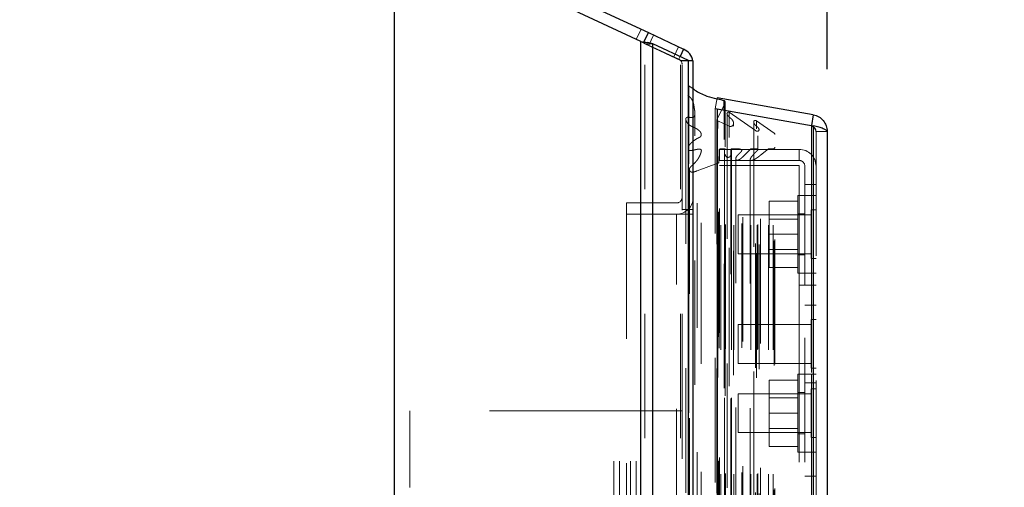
# Model space of a CAD drawing. Header units: inches. Extents: x 0.2 to 10.8, y 0.2 to 8.2.
# Tile 24 of 58: x 1.563 to 2.355, y 4.786 to 5.162. Entities that reach past the tile are written whole.
import ezdxf

# ---------------------------------------------------------------- set-up
doc = ezdxf.new("R2010")
doc.units = ezdxf.units.IN
doc.header["$MEASUREMENT"] = 0
doc.linetypes.add('HIDDEN', pattern=[0.075, 0.05, -0.025])
doc.layers.add('DIMENSIONS', color=140, linetype='Continuous')
doc.styles.add('SLDTEXTSTYLE0', font='TXT', dxfattribs={"width": 0.7})
doc.dimstyles.new('SLDDIMSTYLE0', dxfattribs={"dimtxt": 0.084961, "dimasz": 0.13, "dimexe": 0, "dimexo": 0.0625, "dimgap": 0.02124, "dimtad": 0, "dimtih": 1, "dimtoh": 1, "dimlfac": 8, "dimrnd": 1e-09, "dimzin": 12, "dimdsep": 46, "dimtxsty": 'SLDTEXTSTYLE0', "dimsah": 1, "dimcen": 0.09, "dimadec": 0, "dimazin": 3, "dimtfac": 1, "dimtofl": 0, "dimtmove": 0, "dimatfit": 3, "dimfxl": 0, "dimfrac": 2, "dimtolj": 1, "dimtzin": 12, "dimarcsym": 0})
doc.dimstyles.new('SLDDIMSTYLE1', dxfattribs={"dimtxt": 0.084961, "dimasz": 0.13, "dimexe": 0, "dimexo": 0.0625, "dimgap": 0.02124, "dimtad": 0, "dimtih": 1, "dimtoh": 1, "dimlfac": 8, "dimrnd": 1e-09, "dimzin": 12, "dimdsep": 46, "dimtxsty": 'SLDTEXTSTYLE0', "dimsah": 1, "dimcen": 0.09, "dimadec": 0, "dimazin": 3, "dimtfac": 1, "dimtmove": 0, "dimatfit": 0, "dimfxl": 0, "dimfrac": 2, "dimtolj": 1, "dimtzin": 12, "dimarcsym": 0})
doc.dimstyles.new('SLDDIMSTYLE2', dxfattribs={"dimtxt": 0.084961, "dimasz": 0.13, "dimexe": 0, "dimexo": 0.0625, "dimgap": 0.02124, "dimtad": 0, "dimtih": 1, "dimtoh": 1, "dimlfac": 8, "dimrnd": 1e-09, "dimzin": 4, "dimdsep": 46, "dimtxsty": 'SLDTEXTSTYLE0', "dimsah": 1, "dimcen": 0.09, "dimadec": 0, "dimazin": 1, "dimtfac": 1, "dimtofl": 0, "dimtmove": 0, "dimatfit": 3, "dimfxl": 0, "dimfrac": 2, "dimtolj": 1, "dimtzin": 12, "dimarcsym": 0})

# ---------------------------------------------------------------- blocks, each defined once
blk = doc.blocks.new('_D_5')
at = {"layer": 'DIMENSIONS'}
for p, q in [((1.86481, 4.5672), (1.86481, 5.87484)), ((2.10489, 5.17863), (2.10489, 5.87484)), ((1.28609, 5.74984), (1.25756, 5.74984)), ((1.25756, 5.74984), (1.25756, 5.61481)), ((1.53856, 5.74984), (1.56709, 5.74984)), ((1.56709, 5.74984), (1.56709, 5.61481)), ((1.86481, 5.74984), (1.65369, 5.74984)), ((2.10489, 5.74984), (2.35489, 5.74984)), ((1.25756, 5.61481), (1.28609, 5.61481)), ((1.56709, 5.61481), (1.53856, 5.61481))]:
    blk.add_line(p, q, dxfattribs=at)
for points in [[(1.86481, 5.74984), (1.73481, 5.76984), (1.73481, 5.72984)], [(2.10489, 5.74984), (2.23489, 5.72984), (2.23489, 5.76984)]]:
    blk.add_solid(points, dxfattribs=at)
at = {"layer": 'DIMENSIONS', "char_height": 0.083333, "attachment_point": 1, "style": 'SLDTEXTSTYLE0'}
for s, insert in [('1.92', (1.28609, 5.87629)), ('48.8', (1.28609, 5.72224))]:
    blk.add_mtext(s, dxfattribs=dict(at, insert=insert))
blk = doc.blocks.new('_D_6')
at = {"layer": 'DIMENSIONS'}
for p, q in [((1.10489, 5.63816), (1.10489, 6.22189)), ((2.10489, 5.17863), (2.10489, 6.22189)), ((1.10489, 6.09689), (1.34172, 6.09689)), ((1.45685, 6.09689), (1.42832, 6.09689)), ((1.42832, 6.09689), (1.42832, 5.96186)), ((1.78, 6.09689), (1.80853, 6.09689)), ((1.80853, 6.09689), (1.80853, 5.96186)), ((2.10489, 6.09689), (1.89513, 6.09689)), ((1.42832, 5.96186), (1.45685, 5.96186)), ((1.80853, 5.96186), (1.78, 5.96186))]:
    blk.add_line(p, q, dxfattribs=at)
for points in [[(1.10489, 6.09689), (1.23489, 6.07689), (1.23489, 6.11689)], [(2.10489, 6.09689), (1.97489, 6.11689), (1.97489, 6.07689)]]:
    blk.add_solid(points, dxfattribs=at)
at = {"layer": 'DIMENSIONS', "char_height": 0.083333, "attachment_point": 1, "style": 'SLDTEXTSTYLE0'}
for s, insert in [('8.00', (1.49219, 6.22334)), ('203.2', (1.45685, 6.06928))]:
    blk.add_mtext(s, dxfattribs=dict(at, insert=insert))
blk = doc.blocks.new('_D_7')
at = {"layer": 'DIMENSIONS'}
for p, q in [((1.10489, 5.63816), (1.10489, 6.58602)), ((2.21253, 5.12203), (2.21253, 6.58602)), ((1.10489, 6.46102), (1.34172, 6.46102)), ((1.45685, 6.46102), (1.42832, 6.46102)), ((1.42832, 6.46102), (1.42832, 6.32599)), ((1.78, 6.46102), (1.80853, 6.46102)), ((1.80853, 6.46102), (1.80853, 6.32599)), ((2.21253, 6.46102), (1.89513, 6.46102)), ((1.42832, 6.32599), (1.45685, 6.32599)), ((1.80853, 6.32599), (1.78, 6.32599))]:
    blk.add_line(p, q, dxfattribs=at)
for points in [[(1.10489, 6.46102), (1.23489, 6.44102), (1.23489, 6.48102)], [(2.21253, 6.46102), (2.08253, 6.48102), (2.08253, 6.44102)]]:
    blk.add_solid(points, dxfattribs=at)
at = {"layer": 'DIMENSIONS', "char_height": 0.083333, "attachment_point": 1, "style": 'SLDTEXTSTYLE0'}
for s, insert in [('8.86', (1.49219, 6.58747)), ('225.1', (1.45685, 6.43342))]:
    blk.add_mtext(s, dxfattribs=dict(at, insert=insert))

msp = doc.modelspace()

# ---------------------------------------------------------------- linework, layer by layer
at = {"color": 7, "linetype": 'Continuous', "lineweight": 25}
for p, q in [((1.117693, 5.594883), (2.068773, 5.151387)), ((2.062776, 5.144253), (1.11839, 5.584628)), ((2.065265, 5.143864), (2.068773, 5.151387)), ((2.068773, 5.151387), (2.097095, 5.13818)), ((2.062776, 3.225509), (2.062776, 5.144253)), ((2.072322, 3.225509), (2.072322, 5.142483)), ((2.100936, 5.129022), (2.072322, 5.142483)), ((2.097095, 5.13818), (2.094284, 5.132151)), ((2.100936, 3.225509), (2.100936, 5.129022)), ((2.10489, 5.128634), (2.102344, 5.128634)), ((2.10489, 3.225509), (2.10489, 5.128634)), ((2.201376, 5.085328), (2.124094, 5.098955)), ((2.129795, 5.089073), (2.129795, 5.096779)), ((2.124094, 5.090078), (2.12399, 5.090078)), ((2.124094, 5.090078), (2.124094, 3.264666)), ((2.124094, 5.090078), (2.201376, 5.076451)), ((2.130559, 5.088938), (2.130559, 5.095627)), ((2.201376, 5.085328), (2.199858, 5.076719)), ((2.201376, 5.076451), (2.201376, 3.278292)), ((2.212531, 5.072033), (2.212531, 3.28271))]:
    msp.add_line(p, q, dxfattribs=at)
at = {"color": 7, "linetype": 'HIDDEN', "lineweight": 18}
for p, q in [((2.062907, 5.154122), (2.059104, 5.145966)), ((2.069117, 5.141296), (2.072921, 5.149453)), ((2.062776, 5.144253), (2.062776, 3.225509)), ((2.062776, 5.144253), (2.062776, 3.225509)), ((2.062776, 3.225509), (2.062776, 5.144253)), ((2.062776, 5.144253), (2.064969, 5.14323)), ((2.064498, 5.143429), (2.067942, 5.143429)), ((2.064969, 5.14323), (2.065265, 5.143864)), ((2.093292, 5.130023), (2.064969, 5.14323)), ((2.065958, 3.225509), (2.065958, 5.142483)), ((2.065958, 5.142483), (2.072322, 5.142483)), ((2.065958, 3.225509), (2.065958, 5.142483)), ((2.094572, 5.129022), (2.065958, 5.142483)), ((2.072322, 3.225509), (2.072322, 5.142483)), ((2.092947, 5.140114), (2.089144, 5.131958)), ((2.094284, 5.132151), (2.093292, 5.130023)), ((2.094572, 3.225509), (2.094572, 5.129022)), ((2.094572, 5.129022), (2.100936, 5.129022)), ((2.094572, 3.225509), (2.094572, 5.129022)), ((2.095041, 5.128634), (2.102344, 5.128634)), ((2.09589, 3.225509), (2.09589, 5.128634)), ((2.100936, 3.225509), (2.100936, 5.129022)), ((2.101317, 3.24596), (2.101317, 5.108783)), ((2.101317, 5.108783), (2.10489, 5.106238)), ((2.124094, 5.098955), (2.122531, 5.090092)), ((2.199813, 5.076465), (2.122531, 5.090092)), ((2.122531, 5.090078), (2.122531, 3.264666)), ((2.12399, 5.090078), (2.122531, 5.090078)), ((2.122531, 5.090078), (2.199813, 5.076451)), ((2.130433, 5.095079), (2.123981, 5.081851)), ((2.129795, 3.265671), (2.129795, 5.089073)), ((2.130433, 3.259665), (2.130433, 5.095079)), ((2.130433, 3.259665), (2.130433, 5.095079)), ((2.130559, 3.265806), (2.130559, 5.088938)), ((2.1062, 3.268398), (2.1062, 5.086353)), ((2.1062, 3.268411), (2.1062, 5.08635)), ((2.123941, 5.081537), (2.123941, 3.273207)), ((2.123981, 3.272892), (2.123981, 5.081851)), ((2.132151, 5.085651), (2.132151, 5.085607)), ((2.132151, 5.085607), (2.132151, 3.269093)), ((2.133639, 3.267268), (2.133639, 5.087476)), ((2.133639, 5.087476), (2.154775, 5.072677)), ((2.124658, 3.274338), (2.124658, 5.080406)), ((2.124658, 5.080406), (2.133686, 5.076155)), ((2.124658, 3.274338), (2.124658, 5.080406)), ((2.133686, 3.278588), (2.133686, 5.076155)), ((2.137236, 3.276124), (2.137236, 5.078622)), ((2.153504, 5.079244), (2.153504, 3.275505)), ((2.155651, 3.274113), (2.155651, 5.08063)), ((2.155651, 5.08063), (2.1698, 5.070723)), ((2.157769, 3.28113), (2.157769, 5.073629)), ((2.199858, 5.076719), (2.199813, 5.076465)), ((2.201376, 5.076451), (2.199813, 5.076451)), ((2.199813, 5.076451), (2.199813, 3.278292)), ((2.199813, 3.278292), (2.199813, 5.076451)), ((2.201376, 3.278292), (2.201376, 5.076451)), ((2.111355, 3.285307), (2.111355, 5.069399)), ((2.154775, 3.282067), (2.154775, 5.072677)), ((2.156825, 5.057496), (2.156825, 5.068619)), ((2.1698, 3.28402), (2.1698, 5.070723)), ((2.170449, 3.285116), (2.170449, 5.069627)), ((2.203531, 5.072033), (2.203531, 3.28271)), ((2.203531, 5.072033), (2.212531, 5.072033)), ((2.190031, 5.057642), (2.126031, 5.057642)), ((2.126031, 5.057642), (2.126031, 5.048642)), ((2.13004, 5.058051), (2.126929, 5.058051)), ((2.126929, 3.296692), (2.126929, 5.058051)), ((2.126929, 3.296692), (2.126929, 5.058051)), ((2.13004, 5.058051), (2.13004, 3.296692)), ((2.13004, 3.296692), (2.13004, 5.058051)), ((2.130665, 3.297317), (2.130665, 5.057426)), ((2.13504, 5.057426), (2.13504, 3.297317)), ((2.137424, 5.058051), (2.135665, 5.058051)), ((2.135665, 3.296692), (2.135665, 5.058051)), ((2.135665, 5.058051), (2.135665, 3.296692)), ((2.137424, 3.296692), (2.137424, 5.058051)), ((2.15118, 5.058051), (2.144693, 5.051608)), ((2.156348, 5.058051), (2.15118, 5.058051)), ((2.15118, 3.296692), (2.15118, 5.058051)), ((2.156348, 3.296692), (2.156348, 5.058051)), ((2.156825, 3.297226), (2.156825, 5.057495)), ((2.1654, 5.058051), (2.158938, 5.053002)), ((2.169199, 5.058051), (2.1654, 5.058051)), ((2.1654, 3.296692), (2.1654, 5.058051)), ((2.169199, 3.296692), (2.169199, 5.058051)), ((2.169199, 3.296692), (2.169199, 5.058051)), ((2.190031, 5.057642), (2.190031, 5.048642)), ((2.125665, 5.056801), (2.125559, 5.047681)), ((2.125665, 3.297942), (2.125665, 5.056801)), ((2.125665, 3.297942), (2.125665, 5.056801)), ((2.139058, 5.050142), (2.139058, 3.304604)), ((2.143872, 3.298068), (2.143872, 5.056738)), ((2.144693, 3.303135), (2.144693, 5.051608)), ((2.144693, 3.303135), (2.144693, 5.051608)), ((2.150738, 5.049806), (2.150738, 3.304942)), ((2.158938, 3.301741), (2.158938, 5.053002)), ((2.10175, 5.041555), (2.10175, 3.31321)), ((2.124738, 5.046522), (2.107951, 5.040386)), ((2.124738, 3.308222), (2.124738, 5.046522)), ((2.124738, 3.308222), (2.124738, 5.046522)), ((2.125559, 3.307062), (2.125559, 5.047681)), ((2.125559, 3.307062), (2.125559, 5.047681)), ((2.126031, 5.048642), (2.190031, 5.048642)), ((2.126031, 3.310184), (2.126031, 5.044559)), ((2.126031, 5.044559), (2.190031, 5.044559)), ((2.190031, 4.948559), (2.190031, 5.044559)), ((2.194531, 5.044142), (2.194531, 5.029517)), ((2.107951, 3.314357), (2.107951, 5.040386)), ((2.194531, 5.029517), (2.203531, 5.029517)), ((2.194531, 5.029517), (2.194531, 4.948559)), ((2.188906, 5.020642), (2.188906, 4.989392)), ((2.194531, 5.020642), (2.188906, 5.020642)), ((2.203531, 5.020642), (2.194531, 5.020642)), ((2.05114, 5.014562), (2.05114, 5.005562)), ((2.09139, 5.014562), (2.05114, 5.014562)), ((2.188906, 5.016017), (2.165781, 5.016017)), ((2.165781, 5.016017), (2.165781, 4.989392)), ((2.09139, 5.005562), (2.05114, 5.005562)), ((2.05114, 5.005509), (2.05114, 4.529697)), ((2.05114, 5.005509), (2.09139, 5.005509)), ((2.09139, 3.349134), (2.09139, 5.005509)), ((2.09139, 3.349134), (2.09139, 5.005509)), ((2.09139, 3.349134), (2.09139, 5.005509)), ((2.09139, 3.349134), (2.09139, 5.005509)), ((2.09139, 5.005509), (2.09589, 5.005509)), ((2.09589, 5.009259), (2.10489, 5.009259)), ((2.09589, 5.005509), (2.10489, 5.005509)), ((2.141031, 5.005017), (2.141031, 4.973767)), ((2.199625, 5.005017), (2.141031, 5.005017)), ((2.194531, 5.005955), (2.188906, 5.005955)), ((2.199625, 5.008924), (2.199625, 4.969861)), ((2.203531, 5.008924), (2.199625, 5.008924)), ((2.188906, 5.001636), (2.165781, 5.001636)), ((2.188906, 4.989392), (2.165781, 4.989392)), ((2.165781, 4.989392), (2.165781, 4.962767)), ((2.188906, 4.989392), (2.188906, 4.958142)), ((2.141031, 4.973767), (2.199625, 4.973767)), ((2.165781, 4.977149), (2.188906, 4.977149)), ((2.188906, 4.97283), (2.194531, 4.97283)), ((2.188906, 4.962767), (2.165781, 4.962767)), ((2.199625, 4.969861), (2.203531, 4.969861)), ((2.188906, 4.958142), (2.194531, 4.958142)), ((2.194531, 4.958142), (2.203531, 4.958142)), ((2.190031, 3.406184), (2.190031, 4.948559)), ((2.190031, 4.948559), (2.203531, 4.948559)), ((2.190031, 3.406184), (2.190031, 4.948559)), ((2.190031, 4.948559), (2.190031, 3.406184)), ((2.190031, 4.948559), (2.190031, 3.406184)), ((2.194531, 3.406184), (2.194531, 4.948559)), ((2.203531, 4.932517), (2.194531, 4.932517)), ((2.141031, 4.916892), (2.141031, 4.885642)), ((2.199625, 4.916892), (2.141031, 4.916892)), ((2.199625, 4.920799), (2.199625, 4.881736)), ((2.203531, 4.920799), (2.199625, 4.920799)), ((2.141031, 4.885642), (2.199625, 4.885642)), ((2.188906, 4.876892), (2.188906, 4.845642)), ((2.194531, 4.876892), (2.188906, 4.876892)), ((2.203531, 4.876892), (2.194531, 4.876892)), ((2.199625, 4.881736), (2.203531, 4.881736)), ((2.188906, 4.872267), (2.165781, 4.872267)), ((2.165781, 4.872267), (2.165781, 4.845642)), ((2.194531, 4.870017), (2.203531, 4.870017)), ((2.141031, 4.861267), (2.141031, 4.830017)), ((2.199625, 4.861267), (2.141031, 4.861267)), ((2.194531, 4.862205), (2.188906, 4.862205)), ((2.199625, 4.865174), (2.199625, 4.826111)), ((2.203531, 4.865174), (2.199625, 4.865174)), ((2.188906, 4.857886), (2.165781, 4.857886)), ((1.87714, 4.585915), (1.87714, 4.847634)), ((2.041015, 4.847634), (1.87714, 4.847634)), ((2.041015, 3.507134), (2.041015, 4.847634)), ((2.041015, 3.507134), (2.041015, 4.847634)), ((2.045515, 4.847634), (2.041015, 4.847634)), ((2.045515, 3.507134), (2.045515, 4.847634)), ((2.059015, 4.847634), (2.045515, 4.847634)), ((2.054515, 3.507134), (2.054515, 4.847634)), ((2.059015, 3.507134), (2.059015, 4.847634)), ((2.09589, 4.847634), (2.059015, 4.847634)), ((2.059015, 3.507134), (2.059015, 4.847634)), ((2.188906, 4.845642), (2.165781, 4.845642)), ((2.165781, 4.845642), (2.165781, 4.819017)), ((2.188906, 4.845642), (2.188906, 4.814392)), ((2.141031, 4.830017), (2.199625, 4.830017)), ((2.165781, 4.833399), (2.188906, 4.833399)), ((2.188906, 4.82908), (2.194531, 4.82908)), ((2.199625, 4.826111), (2.203531, 4.826111)), ((2.188906, 4.819017), (2.165781, 4.819017)), ((2.188906, 4.814392), (2.194531, 4.814392)), ((2.194531, 4.814392), (2.203531, 4.814392)), ((2.194531, 4.795142), (2.203531, 4.795142))]:
    msp.add_line(p, q, dxfattribs=at)
at = {"color": 7, "linetype": 'HIDDEN', "lineweight": 18, "flags": 128}
for points in [[(2.104619, 5.128634), (2.104754, 5.127853), (2.10489, 5.125945)], [(2.096056, 5.108869), (2.096056, 4.192109), (2.096056, 3.245875)], [(2.098906, 5.081808), (2.098906, 4.192109), (2.098906, 3.272938)], [(2.111355, 3.285309), (2.111354, 4.101938), (2.111355, 5.069435)], [(2.100662, 5.058623), (2.100661, 4.192109), (2.100662, 3.296147)], [(2.100662, 5.058621), (2.100662, 4.215079), (2.100662, 3.296121)], [(2.111337, 3.298677), (2.111337, 4.162607), (2.111337, 5.056064)]]:
    msp.add_lwpolyline(points, dxfattribs=at)
at = {"color": 7, "linetype": 'Continuous', "lineweight": 25}
for centre, radius, start, end in [((2.09139, 5.125945), 0.0135, 11.489014, 65), ((2.129309, 5.095627), 0.00125, 0, 67.14224)]:
    msp.add_arc(centre, radius, start, end, dxfattribs=at)
at = {"color": 7, "linetype": 'HIDDEN', "lineweight": 18}
for centre, radius, start, end in [((2.09139, 5.125945), 0.0045, 0, 65), ((2.129309, 5.095627), 0.00125, 334, 0), ((2.125191, 5.081537), 0.00125, 165.424375, 244.786186), ((2.169199, 5.069627), 0.00125, 0, 61.267375), ((2.126929, 5.056787), 0.001265, 90, 179.336716), ((2.13004, 5.057426), 0.000625, 0, 90), ((2.135665, 5.057426), 0.000625, 90, 180), ((2.169199, 5.059301), 0.00125, 270, 0), ((2.190031, 5.044142), 0.0135, 0, 90), ((2.132852, 5.053364), 0.002187, 180, 0), ((2.124309, 5.047696), 0.00125, 290.076543, 359.336716), ((2.190031, 5.044142), 0.0045, 0, 90), ((2.09139, 5.019062), 0.0045, 270, 0), ((2.09139, 5.019062), 0.0135, 270, 0)]:
    msp.add_arc(centre, radius, start, end, dxfattribs=at)
at = {"color": 7, "linetype": 'Continuous', "lineweight": 25}
for points in [[(2.062776, 5.144253), (2.064546, 5.143978), (2.066306, 5.143704), (2.067942, 5.143429)], [(2.072322, 5.142483), (2.07107, 5.142799), (2.069578, 5.143113), (2.067942, 5.143429)], [(2.102344, 5.128634), (2.10192, 5.128763), (2.101448, 5.128893), (2.100936, 5.129022)]]:
    msp.add_open_spline(points, degree=3, dxfattribs=at)
at = {"color": 7, "linetype": 'HIDDEN', "lineweight": 18}
for points in [[(2.062776, 5.144253), (2.063365, 5.143979), (2.063954, 5.143704), (2.064498, 5.143429)], [(2.065958, 5.142483), (2.065541, 5.142799), (2.065043, 5.143113), (2.064498, 5.143429)], [(2.095041, 5.128634), (2.0949, 5.128763), (2.094743, 5.128893), (2.094572, 5.129022)]]:
    msp.add_open_spline(points, degree=3, dxfattribs=at)
for points, knots in [([(2.101667, 5.128829), (2.101697, 5.128821), (2.101944, 5.128756), (2.102157, 5.128691), (2.102344, 5.128634)], [0, 0, 0, 0, 0.122394, 1, 1, 1, 1]), ([(2.107951, 5.040386), (2.107591, 5.040237), (2.106936, 5.039967), (2.106019, 5.039648), (2.105276, 5.039424), (2.104647, 5.039302), (2.104091, 5.039269), (2.103544, 5.039336), (2.103029, 5.039506), (2.102573, 5.039791), (2.10218, 5.040235), (2.101816, 5.0409), (2.101675, 5.041822), (2.102094, 5.042767), (2.102917, 5.043755), (2.104029, 5.044753), (2.105263, 5.045897), (2.10636, 5.046987), (2.107346, 5.048095), (2.108288, 5.049303), (2.109275, 5.050837), (2.110188, 5.052653), (2.110889, 5.054381), (2.111315, 5.055788), (2.111428, 5.056672), (2.111243, 5.057227), (2.11098, 5.057524), (2.110627, 5.057693), (2.110205, 5.057794), (2.109704, 5.057835), (2.109094, 5.057803), (2.108256, 5.057687), (2.107054, 5.05746), (2.105733, 5.057156), (2.104488, 5.056903), (2.103529, 5.056758), (2.102733, 5.05669), (2.102087, 5.056731), (2.101554, 5.056857), (2.101101, 5.057089), (2.100834, 5.057452), (2.100645, 5.057981), (2.100629, 5.058882), (2.101015, 5.060081), (2.101843, 5.061337), (2.102885, 5.062503), (2.104126, 5.063623), (2.10554, 5.064721), (2.107128, 5.065786), (2.108602, 5.066695), (2.10985, 5.067238), (2.11051, 5.067654), (2.110828, 5.067984), (2.111018, 5.068241), (2.111209, 5.068593), (2.111364, 5.069129), (2.111372, 5.069994), (2.110963, 5.071076), (2.11011, 5.072202), (2.108957, 5.073246), (2.107482, 5.074254), (2.105866, 5.075105), (2.104402, 5.075737), (2.103351, 5.076223), (2.102614, 5.076641), (2.101976, 5.077056), (2.101365, 5.077524), (2.100715, 5.078136), (2.100132, 5.078813), (2.099644, 5.079531), (2.099258, 5.080277), (2.098989, 5.081039), (2.098875, 5.081816), (2.098921, 5.08245), (2.099162, 5.082886), (2.099459, 5.083128), (2.09984, 5.0833), (2.100273, 5.0834), (2.100671, 5.083422), (2.101163, 5.08341), (2.101897, 5.083353), (2.102815, 5.083259), (2.103737, 5.08319), (2.104473, 5.083238), (2.105147, 5.083493), (2.105764, 5.083996), (2.106078, 5.08486), (2.106204, 5.085861), (2.106203, 5.086879), (2.106116, 5.087903), (2.10598, 5.088931), (2.105818, 5.089961), (2.105551, 5.091604), (2.105307, 5.093596), (2.104775, 5.095621), (2.104163, 5.09701), (2.103525, 5.098038), (2.102834, 5.098937), (2.102065, 5.099807), (2.10124, 5.10065), (2.100414, 5.101488), (2.099153, 5.102871), (2.097741, 5.10502), (2.096626, 5.107166), (2.096134, 5.108588), (2.095989, 5.109085), (2.09597, 5.109459), (2.096013, 5.10974), (2.096133, 5.109966), (2.096364, 5.110144), (2.09685, 5.110209), (2.097456, 5.110131), (2.098199, 5.109953), (2.099062, 5.109668), (2.100133, 5.109278), (2.100899, 5.108958), (2.101317, 5.108783)], [0, 0, 0, 0, 0.008873, 0.0161268, 0.021748, 0.0259186, 0.0298756, 0.0335454, 0.0375495, 0.0417997, 0.0462817, 0.0534196, 0.0629966, 0.0732393, 0.0826, 0.0972085, 0.1117943, 0.1261467, 0.136872, 0.1507999, 0.1678347, 0.1875615, 0.2086081, 0.2218165, 0.2309011, 0.2350737, 0.2384456, 0.2411794, 0.2441499, 0.2477433, 0.2518386, 0.2570825, 0.2659012, 0.278294, 0.2865189, 0.2934388, 0.2991001, 0.3035105, 0.3070474, 0.3109552, 0.3152941, 0.3187918, 0.327407, 0.342006, 0.3552752, 0.3690496, 0.383321, 0.3981625, 0.4136344, 0.4297746, 0.4393099, 0.4453684, 0.448367, 0.4505469, 0.454375, 0.4597944, 0.4667686, 0.4800638, 0.4927992, 0.5050022, 0.5198626, 0.536274, 0.547583, 0.5565626, 0.5631365, 0.5674049, 0.5747428, 0.5823647, 0.5902861, 0.5985305, 0.6063381, 0.6141231, 0.6218984, 0.6298538, 0.6328976, 0.6359322, 0.6390937, 0.6423158, 0.6455565, 0.6475397, 0.6527938, 0.661246, 0.6672389, 0.67242, 0.6768136, 0.682654, 0.6923838, 0.7026451, 0.7128268, 0.7230977, 0.7334362, 0.7438266, 0.7542627, 0.7831951, 0.8037541, 0.8158751, 0.8271343, 0.8374359, 0.8467397, 0.8577645, 0.8680831, 0.8775727, 0.9073635, 0.9387904, 0.9462852, 0.9513679, 0.954162, 0.957346, 0.9596851, 0.9612901, 0.9645196, 0.9694228, 0.974403, 0.9811009, 0.9896795, 1, 1, 1, 1]), ([(2.133686, 5.076155), (2.133846, 5.076135), (2.134165, 5.076095), (2.134642, 5.076078), (2.135099, 5.076095), (2.135523, 5.076152), (2.135902, 5.076248), (2.136226, 5.076384), (2.136526, 5.076589), (2.136851, 5.076935), (2.137176, 5.077642), (2.137291, 5.078644), (2.137124, 5.079713), (2.13666, 5.080725), (2.135982, 5.081633), (2.135097, 5.082464), (2.134183, 5.083234), (2.133405, 5.083968), (2.132852, 5.08457), (2.132465, 5.085073), (2.132064, 5.085704), (2.131849, 5.086444), (2.132225, 5.087042), (2.132563, 5.087313), (2.13294, 5.087477), (2.133316, 5.087542), (2.133538, 5.087497), (2.133639, 5.087476)], [0, 0, 0, 0, 0.0232216, 0.0460731, 0.0679351, 0.088413, 0.1073706, 0.1249654, 0.1417075, 0.1651211, 0.2142228, 0.2883661, 0.3612387, 0.4313951, 0.4999679, 0.5667291, 0.6421484, 0.7038738, 0.7517319, 0.7863486, 0.8174193, 0.8972091, 0.9230385, 0.9465894, 0.9676563, 0.9852528, 1, 1, 1, 1]), ([(2.154775, 5.072677), (2.154949, 5.072598), (2.155266, 5.072456), (2.155711, 5.072285), (2.156066, 5.07219), (2.156421, 5.072136), (2.156863, 5.072148), (2.157323, 5.072437), (2.15764, 5.072889), (2.157792, 5.073382), (2.157752, 5.073855), (2.157607, 5.07425), (2.157422, 5.074575), (2.157237, 5.074835), (2.157074, 5.075034), (2.156792, 5.07535), (2.156336, 5.075785), (2.155683, 5.076331), (2.155054, 5.076862), (2.154479, 5.077418), (2.153983, 5.078043), (2.153597, 5.078781), (2.153399, 5.07958), (2.153495, 5.080235), (2.153845, 5.080548), (2.154103, 5.080684), (2.154402, 5.080776), (2.154725, 5.080823), (2.155054, 5.080819), (2.155378, 5.080763), (2.15556, 5.080675), (2.155651, 5.08063)], [0, 0, 0, 0, 0.0350779, 0.0636082, 0.0857339, 0.0999212, 0.1256759, 0.1579681, 0.1991625, 0.2415503, 0.2782194, 0.3106995, 0.3390023, 0.3627118, 0.3814729, 0.3951232, 0.4533442, 0.5116861, 0.5693972, 0.6175999, 0.67554, 0.7425292, 0.8061651, 0.8706371, 0.8890106, 0.9071321, 0.925411, 0.943912, 0.9625292, 0.981177, 1, 1, 1, 1]), ([(2.203531, 5.072033), (2.203527, 5.072183), (2.203519, 5.072482), (2.203449, 5.072926), (2.203339, 5.073362), (2.203185, 5.073784), (2.20299, 5.074189), (2.202756, 5.074572), (2.202417, 5.07502), (2.201939, 5.075498), (2.201293, 5.075949), (2.200579, 5.076289), (2.200068, 5.076406), (2.199813, 5.076465)], [0, 0, 0, 0, 0.071449, 0.142898, 0.214347, 0.285796, 0.357245, 0.428694, 0.500143, 0.6251072, 0.7500715, 0.8750357, 1, 1, 1, 1]), ([(2.199813, 5.076451), (2.199959, 5.076346), (2.200253, 5.076135), (2.200678, 5.07582), (2.201088, 5.075504), (2.201477, 5.075189), (2.201842, 5.074873), (2.202179, 5.074558), (2.202561, 5.074163), (2.202949, 5.07369), (2.20328, 5.073138), (2.203492, 5.072585), (2.203518, 5.072217), (2.203531, 5.072033)], [0, 0, 0, 0, 0.071449, 0.142898, 0.214347, 0.285796, 0.357245, 0.428694, 0.500143, 0.6251072, 0.7500715, 0.8750357, 1, 1, 1, 1]), ([(2.144693, 5.051608), (2.144425, 5.051348), (2.143924, 5.050862), (2.143154, 5.050232), (2.142462, 5.049727), (2.141844, 5.049348), (2.141244, 5.049113), (2.140682, 5.048992), (2.140175, 5.048967), (2.139709, 5.049046), (2.139338, 5.049297), (2.139142, 5.049648), (2.139054, 5.05002), (2.139054, 5.050439), (2.139205, 5.050968), (2.139566, 5.051654), (2.140119, 5.052473), (2.140809, 5.05325), (2.141512, 5.053963), (2.142167, 5.054568), (2.142824, 5.055164), (2.143317, 5.05567), (2.143621, 5.056081), (2.143792, 5.056363), (2.143896, 5.056664), (2.143837, 5.056981), (2.143681, 5.057213), (2.143472, 5.057401), (2.14321, 5.05756), (2.142851, 5.057704), (2.142398, 5.057824), (2.141679, 5.057956), (2.14061, 5.058051), (2.139118, 5.058095), (2.138024, 5.058067), (2.137424, 5.058051)], [0, 0, 0, 0, 0.0521996, 0.097265, 0.1350835, 0.1658552, 0.1902794, 0.2131614, 0.2326047, 0.2481649, 0.2663592, 0.2887029, 0.307943, 0.327024, 0.357281, 0.3963454, 0.4447609, 0.5032693, 0.5447461, 0.5863842, 0.6277933, 0.6681887, 0.6842001, 0.7004269, 0.7165374, 0.7330179, 0.7507449, 0.7613873, 0.7740462, 0.7894688, 0.8079729, 0.8290579, 0.8744777, 0.9312812, 1, 1, 1, 1]), ([(2.158938, 5.053002), (2.158775, 5.052852), (2.158451, 5.052552), (2.157928, 5.052129), (2.15739, 5.051718), (2.156844, 5.051317), (2.156295, 5.050919), (2.155738, 5.05053), (2.155169, 5.050156), (2.154513, 5.049755), (2.153799, 5.049366), (2.153056, 5.049027), (2.152412, 5.048822), (2.151886, 5.048755), (2.151461, 5.048766), (2.1511, 5.048848), (2.15082, 5.049075), (2.150663, 5.049419), (2.150704, 5.049794), (2.150831, 5.050154), (2.151188, 5.050938), (2.15223, 5.05235), (2.153725, 5.053996), (2.155036, 5.055323), (2.155828, 5.056121), (2.156375, 5.056633), (2.156686, 5.057057), (2.156836, 5.057371), (2.15683, 5.057646), (2.156686, 5.057841), (2.156521, 5.057969), (2.1564, 5.058027), (2.156348, 5.058051)], [0, 0, 0, 0, 0.03196267, 0.06384306, 0.0955751, 0.12706005, 0.15821971, 0.18910823, 0.21980996, 0.25038374, 0.29217142, 0.327164, 0.3551313, 0.37605264, 0.39050249, 0.40555681, 0.42107129, 0.43811671, 0.46269693, 0.48363457, 0.50072316, 0.60258833, 0.75041845, 0.83050275, 0.87620677, 0.91466216, 0.93873495, 0.95631719, 0.97039507, 0.98241374, 0.99246843, 1, 1, 1, 1])]:
    msp.add_open_spline(points, degree=3, knots=knots, dxfattribs=at)
at = {"color": 7, "linetype": 'Continuous', "lineweight": 25}
for points, knots in [([(2.10489, 5.106238), (2.105003, 5.106157), (2.107763, 5.104185), (2.112962, 5.101118), (2.119167, 5.099218), (2.122694, 5.098655), (2.125359, 5.097993), (2.127917, 5.097292), (2.129795, 5.096779)], [0, 0, 0, 0, 0.016911, 0.4106298, 0.703228, 0.7130744, 0.7894461, 1, 1, 1, 1]), ([(2.201376, 5.085328), (2.202923, 5.085055), (2.204421, 5.08451), (2.207142, 5.082939), (2.208363, 5.081914), (2.210383, 5.079508), (2.21118, 5.078127), (2.212255, 5.075174), (2.212531, 5.073604), (2.212531, 5.072033)], [0, 0, 0, 0, 0.25, 0.25, 0.5, 0.5, 0.75, 0.75, 1, 1, 1, 1]), ([(2.212531, 5.072033), (2.212531, 5.072401), (2.212255, 5.07277), (2.21118, 5.073506), (2.210383, 5.073874), (2.208363, 5.07461), (2.207142, 5.074978), (2.204421, 5.075715), (2.202923, 5.076083), (2.201376, 5.076451)], [0, 0, 0, 0, 0.25, 0.25, 0.5, 0.5, 0.75, 0.75, 1, 1, 1, 1])]:
    msp.add_open_spline(points, degree=3, knots=knots, dxfattribs=at)

# ---------------------------------------------------------------- dimensions: what is measured, and where the dimension line sits
at = {"layer": 'DIMENSIONS'}
for base, p1, p2, dimstyle, picture, middle in [((2.212531, 6.461025), (1.10489, 5.588156), (2.212531, 5.072033), 'SLDDIMSTYLE0', '_D_7', (1.618423, 6.461025)), ((2.10489, 6.096893), (1.10489, 5.588156), (2.10489, 5.128634), 'SLDDIMSTYLE2', '_D_6', (1.618423, 6.096893)), ((2.10489, 5.749844), (1.864807, 4.517197), (2.10489, 5.128634), 'SLDDIMSTYLE1', '_D_5', (1.412326, 5.749844))]:
    dim = msp.add_linear_dim(base=base, p1=p1, p2=p2, angle=0, dimstyle=dimstyle, dxfattribs=at)
    dim.commit()
    dim.dimension.update_dxf_attribs({"geometry": picture, "text_midpoint": middle, "dimtype": 160})

doc.saveas('drawing.dxf')
